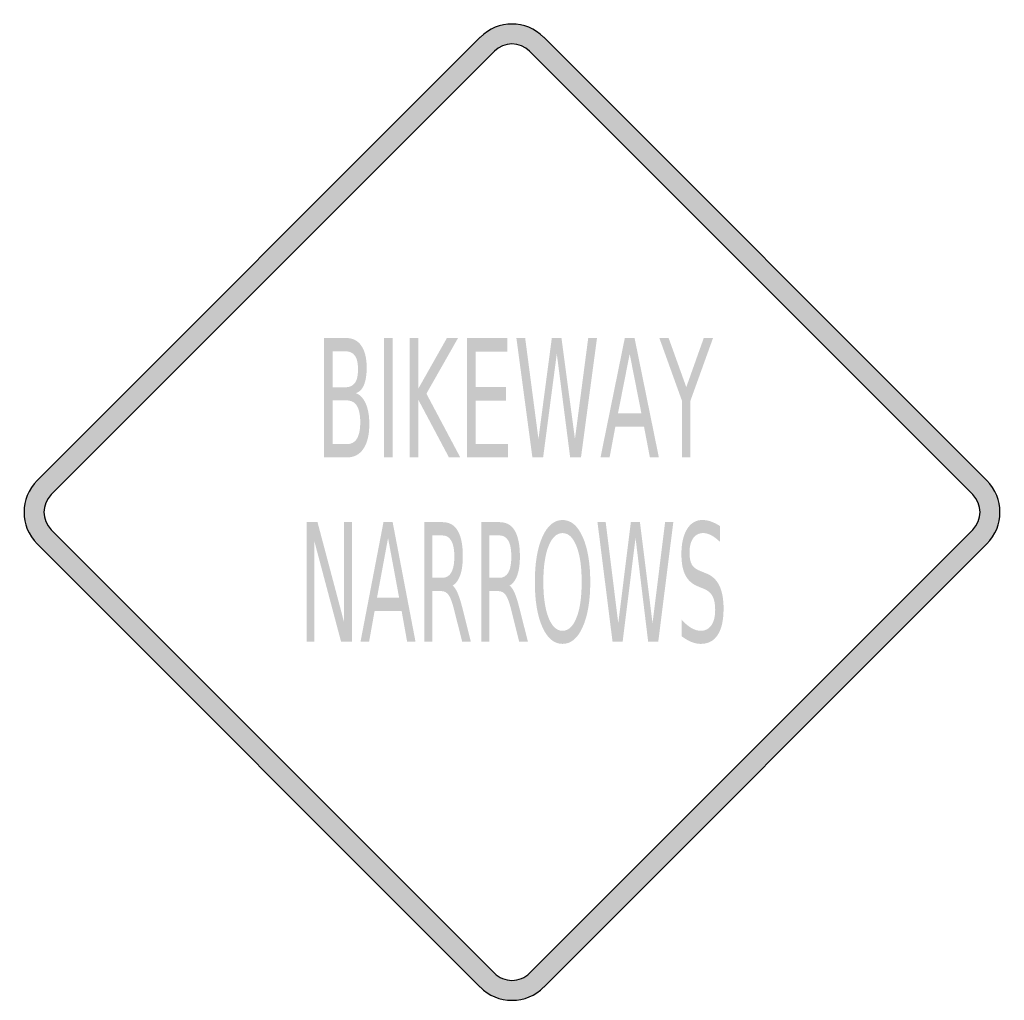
# Model space of a CAD drawing. Header units: inches. Extents: x -0.5 to 0.5, y -0.5 to 0.5.
import ezdxf

# ---------------------------------------------------------------- set-up
doc = ezdxf.new("R2010")
doc.units = ezdxf.units.IN
doc.header["$MEASUREMENT"] = 0

msp = doc.modelspace()

# ---------------------------------------------------------------- hatches: boundary and pattern name
h = msp.add_hatch(color=7)
h.paths.add_polyline_path([(-0.0325, -0.4865), (-0.4867, -0.0325), (-0.4907, -0.0277), (-0.494, -0.0227), (-0.4967, -0.0173), (-0.4985, -0.0117), (-0.4997, -0.0058), (-0.5, 0), (-0.4997, 0.0058), (-0.4985, 0.0117), (-0.4967, 0.0173), (-0.494, 0.0227), (-0.4907, 0.0277), (-0.4867, 0.0323), (-0.0325, 0.4865), (-0.0277, 0.4907), (-0.0227, 0.494), (-0.0173, 0.4967), (-0.0117, 0.4985), (-0.0058, 0.4997), (0, 0.5), (0.0058, 0.4997), (0.0117, 0.4985), (0.0173, 0.4967), (0.0227, 0.494), (0.0277, 0.4907), (0.0325, 0.4865), (0.4865, 0.0323), (0.4907, 0.0277), (0.494, 0.0227), (0.4967, 0.0173), (0.4985, 0.0117), (0.4997, 0.0058), (0.5, 0), (0.4997, -0.0058), (0.4985, -0.0117), (0.4967, -0.0173), (0.494, -0.0227), (0.4907, -0.0277), (0.4865, -0.0325), (0.0325, -0.4865), (0.0278, -0.4905), (0.0228, -0.4938), (0.0175, -0.4965), (0.0118, -0.4985), (0.006, -0.4997), (0, -0.5), (-0.006, -0.4997), (-0.0118, -0.4985), (-0.0175, -0.4965), (-0.0228, -0.4938), (-0.0278, -0.4905), (-0.0325, -0.4865)])
h.paths.add_polyline_path([(-0.4722, -0.018), (-0.018, -0.4722), (-0.0155, -0.4743), (-0.0127, -0.4762), (-0.0097, -0.4777), (-0.0067, -0.4787), (-0.0033, -0.4793), (0, -0.4797), (0.0033, -0.4793), (0.0067, -0.4787), (0.0097, -0.4777), (0.0127, -0.4762), (0.0155, -0.4743), (0.018, -0.4722), (0.4722, -0.018), (0.4743, -0.0153), (0.4763, -0.0125), (0.4777, -0.0095), (0.4788, -0.0065), (0.4793, -0.0033), (0.4797, 0), (0.4793, 0.0033), (0.4788, 0.0065), (0.4777, 0.0097), (0.4763, 0.0125), (0.4743, 0.0153), (0.4722, 0.018), (0.018, 0.4722), (0.0153, 0.4743), (0.0125, 0.4763), (0.0097, 0.4777), (0.0065, 0.4788), (0.0033, 0.4793), (0, 0.4797), (-0.0033, 0.4793), (-0.0065, 0.4788), (-0.0095, 0.4777), (-0.0125, 0.4763), (-0.0153, 0.4743), (-0.018, 0.4722), (-0.4722, 0.018), (-0.4743, 0.0153), (-0.4763, 0.0125), (-0.4777, 0.0097), (-0.4788, 0.0065), (-0.4793, 0.0033), (-0.4797, 0), (-0.4793, -0.0033), (-0.4788, -0.0065), (-0.4777, -0.0095), (-0.4763, -0.0125), (-0.4743, -0.0153), (-0.4722, -0.018)], flags=0)
h = msp.add_hatch(color=7)
edge = h.paths.add_edge_path()
edge.add_line((-0.1925, 0.1784), (-0.17, 0.1784))
edge.add_spline(control_points=[(-0.17, 0.1784), (-0.1632, 0.1784), (-0.158, 0.1758), (-0.1544, 0.1705), (-0.1508, 0.1653), (-0.1489, 0.1578), (-0.1489, 0.1482), (-0.1489, 0.1407), (-0.1499, 0.1347), (-0.1517, 0.1303), (-0.1536, 0.1259), (-0.1563, 0.1231), (-0.16, 0.122)], knot_values=[0, 0, 0, 0, 1, 1, 1, 2, 2, 2, 3, 3, 3, 4, 4, 4, 4], degree=3, periodic=0)
edge.add_spline(control_points=[(-0.16, 0.122), (-0.1556, 0.1203), (-0.1522, 0.1166), (-0.1498, 0.1111), (-0.1474, 0.1056), (-0.1462, 0.0986), (-0.1462, 0.0903), (-0.1462, 0.0794), (-0.1482, 0.071), (-0.1522, 0.065), (-0.1561, 0.0591), (-0.1618, 0.0561), (-0.1691, 0.0561)], knot_values=[0, 0, 0, 0, 1, 1, 1, 2, 2, 2, 3, 3, 3, 4, 4, 4, 4], degree=3, periodic=0)
edge.add_line((-0.1691, 0.0561), (-0.1925, 0.0561))
edge.add_line((-0.1925, 0.0561), (-0.1925, 0.1784))
edge = h.paths.add_edge_path(flags=0)
edge.add_line((-0.1836, 0.1145), (-0.1836, 0.0697))
edge.add_line((-0.1836, 0.0697), (-0.1695, 0.0697))
edge.add_spline(control_points=[(-0.1695, 0.0697), (-0.1648, 0.0697), (-0.1612, 0.0715), (-0.159, 0.0752), (-0.1567, 0.0789), (-0.1555, 0.0845), (-0.1555, 0.0921), (-0.1555, 0.0998), (-0.1567, 0.1054), (-0.159, 0.1091), (-0.1612, 0.1127), (-0.1648, 0.1145), (-0.1695, 0.1145)], knot_values=[0, 0, 0, 0, 1, 1, 1, 2, 2, 2, 3, 3, 3, 4, 4, 4, 4], degree=3, periodic=0)
edge.add_line((-0.1695, 0.1145), (-0.1836, 0.1145))
edge = h.paths.add_edge_path(flags=0)
edge.add_line((-0.1836, 0.1648), (-0.1836, 0.1279))
edge.add_line((-0.1836, 0.1279), (-0.1706, 0.1279))
edge.add_spline(control_points=[(-0.1706, 0.1279), (-0.1663, 0.1279), (-0.1631, 0.1295), (-0.1609, 0.1325), (-0.1588, 0.1355), (-0.1578, 0.1401), (-0.1578, 0.1464), (-0.1578, 0.1525), (-0.1588, 0.1572), (-0.1609, 0.1602), (-0.1631, 0.1633), (-0.1663, 0.1648), (-0.1706, 0.1648)], knot_values=[0, 0, 0, 0, 1, 1, 1, 2, 2, 2, 3, 3, 3, 4, 4, 4, 4], degree=3, periodic=0)
edge.add_line((-0.1706, 0.1648), (-0.1836, 0.1648))
for points in [[(-0.1311, 0.1784), (-0.1223, 0.1784), (-0.1223, 0.0561), (-0.1311, 0.0561), (-0.1311, 0.1784)], [(-0.1048, 0.1784), (-0.0959, 0.1784), (-0.0959, 0.1267), (-0.0667, 0.1784), (-0.0553, 0.1784), (-0.0877, 0.1214), (-0.053, 0.0561), (-0.0646, 0.0561), (-0.0959, 0.115), (-0.0959, 0.0561), (-0.1048, 0.0561), (-0.1048, 0.1784)], [(-0.0461, 0.1784), (-0.0049, 0.1784), (-0.0049, 0.1645), (-0.0373, 0.1645), (-0.0373, 0.1283), (-0.0062, 0.1283), (-0.0062, 0.1143), (-0.0373, 0.1143), (-0.0373, 0.07), (-0.0041, 0.07), (-0.0041, 0.0561), (-0.0461, 0.0561), (-0.0461, 0.1784)], [(0.0045, 0.1784), (0.0135, 0.1784), (0.0271, 0.075), (0.0408, 0.1784), (0.0507, 0.1784), (0.0645, 0.075), (0.0781, 0.1784), (0.0871, 0.1784), (0.0707, 0.0561), (0.0596, 0.0561), (0.0459, 0.1623), (0.0319, 0.0561), (0.0209, 0.0561), (0.0045, 0.1784)], [(0.151, 0.1784), (0.1605, 0.1784), (0.1786, 0.1281), (0.1965, 0.1784), (0.206, 0.1784), (0.1829, 0.1143), (0.1829, 0.0561), (0.1741, 0.0561), (0.1741, 0.1143), (0.151, 0.1784)], [(-0.2105, -0.0102), (-0.1993, -0.0102), (-0.1721, -0.1126), (-0.1721, -0.0102), (-0.164, -0.0102), (-0.164, -0.1325), (-0.1752, -0.1325), (-0.2024, -0.0302), (-0.2024, -0.1325), (-0.2105, -0.1325), (-0.2105, -0.0102)], [(0.0876, -0.0102), (0.096, -0.0102), (0.1089, -0.1136), (0.1218, -0.0102), (0.1311, -0.0102), (0.144, -0.1136), (0.1569, -0.0102), (0.1653, -0.0102), (0.1499, -0.1325), (0.1395, -0.1325), (0.1266, -0.0264), (0.1134, -0.1325), (0.103, -0.1325), (0.0876, -0.0102)]]:
    msp.add_hatch(color=7).paths.add_polyline_path(points)
h = msp.add_hatch(color=7)
h.paths.add_polyline_path([(0.1156, 0.1784), (0.1256, 0.1784), (0.1505, 0.0561), (0.1413, 0.0561), (0.1353, 0.0875), (0.1059, 0.0875), (0.1, 0.0561), (0.0907, 0.0561), (0.1156, 0.1784)])
h.paths.add_polyline_path([(0.1206, 0.1621), (0.1086, 0.1012), (0.1326, 0.1012), (0.1206, 0.1621)], flags=0)
h = msp.add_hatch(color=7)
edge = h.paths.add_edge_path()
edge.add_spline(control_points=[(0.0518, -0.008), (0.0604, -0.008), (0.0673, -0.0138), (0.0724, -0.0253), (0.0776, -0.0368), (0.0802, -0.0522), (0.0802, -0.0715), (0.0802, -0.0908), (0.0776, -0.1062), (0.0724, -0.1177), (0.0673, -0.1292), (0.0604, -0.1349), (0.0518, -0.1349), (0.0432, -0.1349), (0.0363, -0.1292), (0.0311, -0.1177), (0.026, -0.1062), (0.0234, -0.0908), (0.0234, -0.0715), (0.0234, -0.0522), (0.026, -0.0368), (0.0311, -0.0253), (0.0363, -0.0138), (0.0432, -0.008), (0.0518, -0.008)], knot_values=[0, 0, 0, 0, 1, 1, 1, 2, 2, 2, 3, 3, 3, 4, 4, 4, 5, 5, 5, 6, 6, 6, 7, 7, 7, 8, 8, 8, 8], degree=3, periodic=0)
edge = h.paths.add_edge_path(flags=0)
edge.add_spline(control_points=[(0.0518, -0.0214), (0.0458, -0.0214), (0.041, -0.0259), (0.0374, -0.0349), (0.0339, -0.0438), (0.0321, -0.056), (0.0321, -0.0715), (0.0321, -0.0869), (0.0339, -0.0991), (0.0374, -0.1081), (0.041, -0.117), (0.0458, -0.1215), (0.0518, -0.1215), (0.0578, -0.1215), (0.0626, -0.117), (0.0661, -0.1081), (0.0697, -0.0991), (0.0714, -0.0869), (0.0714, -0.0715), (0.0714, -0.056), (0.0697, -0.0438), (0.0661, -0.0349), (0.0626, -0.0259), (0.0578, -0.0214), (0.0518, -0.0214)], knot_values=[0, 0, 0, 0, 1, 1, 1, 2, 2, 2, 3, 3, 3, 4, 4, 4, 5, 5, 5, 6, 6, 6, 7, 7, 7, 8, 8, 8, 8], degree=3, periodic=0)
h = msp.add_hatch(color=7)
edge = h.paths.add_edge_path()
edge.add_line((0.2131, -0.0142), (0.2131, -0.0304))
edge.add_spline(control_points=[(0.2131, -0.0304), (0.21, -0.0274), (0.207, -0.0251), (0.2042, -0.0237), (0.2014, -0.0222), (0.1987, -0.0214), (0.1961, -0.0214), (0.1916, -0.0214), (0.1881, -0.0232), (0.1856, -0.0267), (0.1832, -0.0302), (0.1819, -0.0352), (0.1819, -0.0416), (0.1819, -0.047), (0.1828, -0.0511), (0.1844, -0.0539), (0.186, -0.0566), (0.1891, -0.0588), (0.1937, -0.0605)], knot_values=[0, 0, 0, 0, 1, 1, 1, 2, 2, 2, 3, 3, 3, 4, 4, 4, 5, 5, 5, 6, 6, 6, 6], degree=3, periodic=0)
edge.add_line((0.1937, -0.0605), (0.1987, -0.0626))
edge.add_spline(control_points=[(0.1987, -0.0626), (0.2049, -0.0649), (0.2094, -0.0691), (0.2124, -0.075), (0.2153, -0.0809), (0.2168, -0.0889), (0.2168, -0.0988), (0.2168, -0.1106), (0.2148, -0.1196), (0.2108, -0.1257), (0.2069, -0.1319), (0.201, -0.1349), (0.1933, -0.1349), (0.1904, -0.1349), (0.1873, -0.1343), (0.184, -0.133), (0.1807, -0.1316), (0.1774, -0.1297), (0.1739, -0.1271)], knot_values=[0, 0, 0, 0, 1, 1, 1, 2, 2, 2, 3, 3, 3, 4, 4, 4, 5, 5, 5, 6, 6, 6, 6], degree=3, periodic=0)
edge.add_line((0.1739, -0.1271), (0.1739, -0.1101))
edge.add_spline(control_points=[(0.1739, -0.1101), (0.1772, -0.1139), (0.1805, -0.1167), (0.1838, -0.1186), (0.187, -0.1205), (0.1902, -0.1215), (0.1933, -0.1215), (0.198, -0.1215), (0.2017, -0.1196), (0.2043, -0.1159), (0.2069, -0.1122), (0.2082, -0.1069), (0.2082, -0.1), (0.2082, -0.094), (0.2072, -0.0893), (0.2054, -0.0859), (0.2035, -0.0825), (0.2005, -0.08), (0.1962, -0.0783)], knot_values=[0, 0, 0, 0, 1, 1, 1, 2, 2, 2, 3, 3, 3, 4, 4, 4, 5, 5, 5, 6, 6, 6, 6], degree=3, periodic=0)
edge.add_line((0.1962, -0.0783), (0.1912, -0.0763))
edge.add_spline(control_points=[(0.1912, -0.0763), (0.185, -0.0739), (0.1805, -0.07), (0.1778, -0.0648), (0.175, -0.0595), (0.1736, -0.0523), (0.1736, -0.0429), (0.1736, -0.0321), (0.1755, -0.0236), (0.1794, -0.0173), (0.1832, -0.0111), (0.1884, -0.008), (0.1951, -0.008), (0.198, -0.008), (0.201, -0.0085), (0.204, -0.0096), (0.2069, -0.0106), (0.21, -0.0122), (0.2131, -0.0142)], knot_values=[0, 0, 0, 0, 1, 1, 1, 2, 2, 2, 3, 3, 3, 4, 4, 4, 5, 5, 5, 6, 6, 6, 6], degree=3, periodic=0)
h = msp.add_hatch(color=7)
h.paths.add_polyline_path([(-0.1317, -0.0102), (-0.1223, -0.0102), (-0.0989, -0.1325), (-0.1075, -0.1325), (-0.1131, -0.1012), (-0.1408, -0.1012), (-0.1464, -0.1325), (-0.1552, -0.1325), (-0.1317, -0.0102)])
h.paths.add_polyline_path([(-0.127, -0.0265), (-0.1383, -0.0874), (-0.1157, -0.0874), (-0.127, -0.0265)], flags=0)
h = msp.add_hatch(color=7)
edge = h.paths.add_edge_path()
edge.add_spline(control_points=[(-0.0609, -0.0752), (-0.0591, -0.0764), (-0.0574, -0.079), (-0.0557, -0.0829), (-0.054, -0.0868), (-0.0523, -0.0922), (-0.0506, -0.0991)], knot_values=[0, 0, 0, 0, 1, 1, 1, 2, 2, 2, 2], degree=3, periodic=0)
edge.add_line((-0.0506, -0.0991), (-0.0422, -0.1325))
edge.add_line((-0.0422, -0.1325), (-0.0511, -0.1325))
edge.add_line((-0.0511, -0.1325), (-0.059, -0.1012))
edge.add_spline(control_points=[(-0.059, -0.1012), (-0.061, -0.093), (-0.063, -0.0875), (-0.0649, -0.0849), (-0.0668, -0.0822), (-0.0694, -0.0808), (-0.0726, -0.0808)], knot_values=[0, 0, 0, 0, 1, 1, 1, 2, 2, 2, 2], degree=3, periodic=0)
edge.add_line((-0.0726, -0.0808), (-0.0817, -0.0808))
edge.add_line((-0.0817, -0.0808), (-0.0817, -0.1325))
edge.add_line((-0.0817, -0.1325), (-0.09, -0.1325))
edge.add_line((-0.09, -0.1325), (-0.09, -0.0102))
edge.add_line((-0.09, -0.0102), (-0.0713, -0.0102))
edge.add_spline(control_points=[(-0.0713, -0.0102), (-0.0642, -0.0102), (-0.059, -0.0131), (-0.0556, -0.019), (-0.0521, -0.0248), (-0.0504, -0.0337), (-0.0504, -0.0455), (-0.0504, -0.0532), (-0.0513, -0.0595), (-0.0531, -0.0646), (-0.0549, -0.0697), (-0.0575, -0.0732), (-0.0609, -0.0752)], knot_values=[0, 0, 0, 0, 1, 1, 1, 2, 2, 2, 3, 3, 3, 4, 4, 4, 4], degree=3, periodic=0)
edge = h.paths.add_edge_path(flags=0)
edge.add_line((-0.0817, -0.0238), (-0.0817, -0.0672))
edge.add_line((-0.0817, -0.0672), (-0.0713, -0.0672))
edge.add_spline(control_points=[(-0.0713, -0.0672), (-0.0673, -0.0672), (-0.0642, -0.0654), (-0.0622, -0.0617), (-0.0601, -0.058), (-0.0591, -0.0526), (-0.0591, -0.0455), (-0.0591, -0.0383), (-0.0601, -0.0329), (-0.0622, -0.0293), (-0.0642, -0.0256), (-0.0673, -0.0238), (-0.0713, -0.0238)], knot_values=[0, 0, 0, 0, 1, 1, 1, 2, 2, 2, 3, 3, 3, 4, 4, 4, 4], degree=3, periodic=0)
edge.add_line((-0.0713, -0.0238), (-0.0817, -0.0238))
h = msp.add_hatch(color=7)
edge = h.paths.add_edge_path()
edge.add_spline(control_points=[(-0.0025, -0.0752), (-0.0007, -0.0764), (0.0011, -0.079), (0.0028, -0.0829), (0.0044, -0.0868), (0.0061, -0.0922), (0.0078, -0.0991)], knot_values=[0, 0, 0, 0, 1, 1, 1, 2, 2, 2, 2], degree=3, periodic=0)
edge.add_line((0.0078, -0.0991), (0.0163, -0.1325))
edge.add_line((0.0163, -0.1325), (0.0073, -0.1325))
edge.add_line((0.0073, -0.1325), (-0.0005, -0.1012))
edge.add_spline(control_points=[(-0.0005, -0.1012), (-0.0025, -0.093), (-0.0045, -0.0875), (-0.0064, -0.0849), (-0.0083, -0.0822), (-0.0109, -0.0808), (-0.0142, -0.0808)], knot_values=[0, 0, 0, 0, 1, 1, 1, 2, 2, 2, 2], degree=3, periodic=0)
edge.add_line((-0.0142, -0.0808), (-0.0232, -0.0808))
edge.add_line((-0.0232, -0.0808), (-0.0232, -0.1325))
edge.add_line((-0.0232, -0.1325), (-0.0315, -0.1325))
edge.add_line((-0.0315, -0.1325), (-0.0315, -0.0102))
edge.add_line((-0.0315, -0.0102), (-0.0128, -0.0102))
edge.add_spline(control_points=[(-0.0128, -0.0102), (-0.0058, -0.0102), (-0.0005, -0.0131), (0.0029, -0.019), (0.0063, -0.0248), (0.0081, -0.0337), (0.0081, -0.0455), (0.0081, -0.0532), (0.0072, -0.0595), (0.0054, -0.0646), (0.0036, -0.0697), (0.001, -0.0732), (-0.0025, -0.0752)], knot_values=[0, 0, 0, 0, 1, 1, 1, 2, 2, 2, 3, 3, 3, 4, 4, 4, 4], degree=3, periodic=0)
edge = h.paths.add_edge_path(flags=0)
edge.add_line((-0.0232, -0.0238), (-0.0232, -0.0672))
edge.add_line((-0.0232, -0.0672), (-0.0128, -0.0672))
edge.add_spline(control_points=[(-0.0128, -0.0672), (-0.0088, -0.0672), (-0.0058, -0.0654), (-0.0037, -0.0617), (-0.0017, -0.058), (-0.0007, -0.0526), (-0.0007, -0.0455), (-0.0007, -0.0383), (-0.0017, -0.0329), (-0.0037, -0.0293), (-0.0058, -0.0256), (-0.0088, -0.0238), (-0.0128, -0.0238)], knot_values=[0, 0, 0, 0, 1, 1, 1, 2, 2, 2, 3, 3, 3, 4, 4, 4, 4], degree=3, periodic=0)
edge.add_line((-0.0128, -0.0238), (-0.0232, -0.0238))

# ---------------------------------------------------------------- linework, layer by layer
at = {"color": 7}
for p, q in [((-0.4866, 0.0324), (-0.0325, 0.4865)), ((0.0325, 0.4865), (0.4866, 0.0324)), ((-0.4722, 0.018), (-0.018, 0.4721)), ((0.0181, 0.4721), (0.4722, 0.018)), ((-0.4722, -0.018), (-0.018, -0.4721)), ((0.4722, -0.018), (0.0181, -0.4721)), ((-0.4866, -0.0324), (-0.0325, -0.4866)), ((0.4866, -0.0324), (0.0325, -0.4866))]:
    msp.add_line(p, q, dxfattribs=at)
for points in [[(0.0324, 0.4866), (0.0145, 0.5045), (-0.0145, 0.5045), (-0.0324, 0.4866)], [(0.018, 0.4721), (0.0081, 0.4821), (-0.0081, 0.4821), (-0.018, 0.4721)], [(-0.4866, 0.0324), (-0.5045, 0.0145), (-0.5045, -0.0145), (-0.4866, -0.0324)], [(0.4866, -0.0324), (0.5045, -0.0145), (0.5045, 0.0145), (0.4866, 0.0324)], [(-0.4721, 0.018), (-0.4821, 0.0081), (-0.4821, -0.0081), (-0.4721, -0.018)], [(0.4721, -0.018), (0.4821, -0.0081), (0.4821, 0.0081), (0.4721, 0.018)]]:
    msp.add_open_spline(points, degree=3, dxfattribs=at)
for points in [[(-0.018, -0.4721), (-0.0132, -0.4769), (-0.0068, -0.4796), (0, -0.4796), (0.0068, -0.4796), (0.0132, -0.4769), (0.018, -0.4721)], [(-0.0324, -0.4866), (-0.0238, -0.4952), (-0.0122, -0.5), (0, -0.5), (0.0122, -0.5), (0.0238, -0.4952), (0.0324, -0.4866)]]:
    msp.add_open_spline(points, degree=3, knots=[0, 0, 0, 0, 1, 1, 1, 2, 2, 2, 2], dxfattribs=at)

doc.saveas('drawing.dxf')
